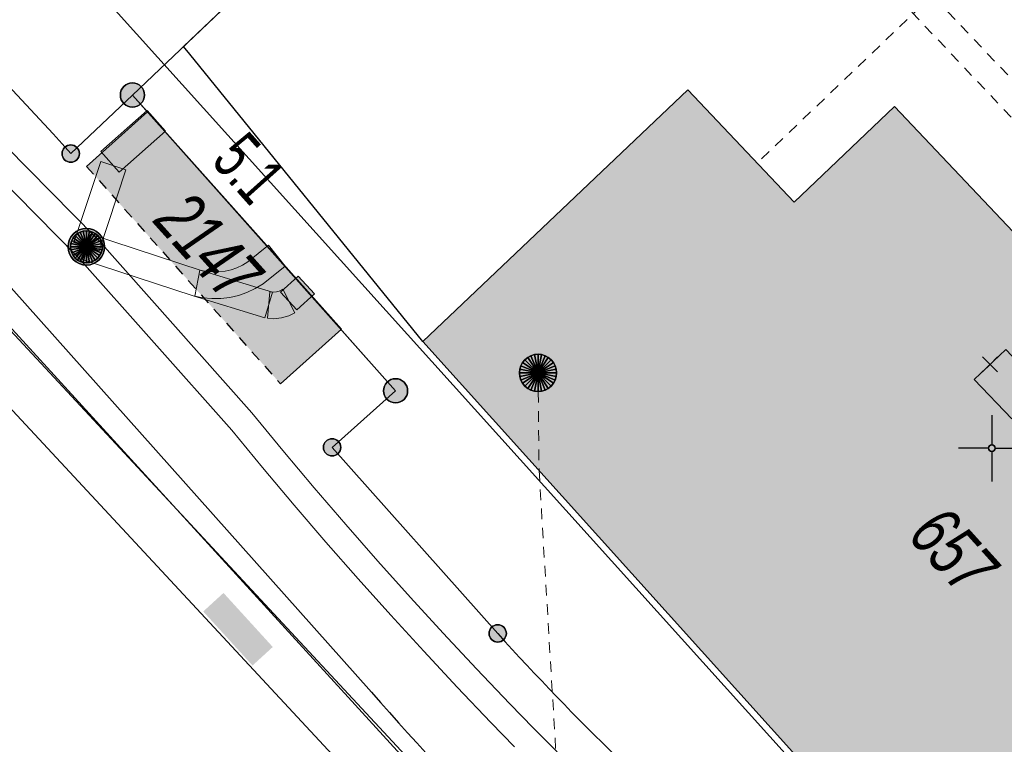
# Model space of a CAD drawing. Header units: metres. Extents: x 2695560 to 2696939, y 1260529 to 1262050.
# Tile 219 of 256: x 2695708 to 2695726, y 1261044 to 1261058. Entities that reach past the tile are written whole.
import ezdxf

# ---------------------------------------------------------------- set-up
doc = ezdxf.new("R2010")
doc.units = ezdxf.units.M
doc.linetypes.add('AUSGEZOGEN', pattern=[0])
doc.linetypes.add('VERDECKT2_S2', pattern=[0.36, 0.2, -0.16])
for name, color, linetype in [('XR$1$AV_Flächen (EO)', 7, 'AUSGEZOGEN'), ('XR$1$AV_Gebäudeflächen (BB)', 7, 'AUSGEZOGEN'), ('XR$1$AV_Gebäudeflächen (EO)', 7, 'AUSGEZOGEN'), ('XR$1$AV_Grenzpunkte', 7, 'AUSGEZOGEN'), ('XR$1$AV_Haus-Nr.', 7, 'AUSGEZOGEN'), ('XR$1$AV_Koordinatennetzpunkte', 7, 'AUSGEZOGEN'), ('XR$1$AV_Linien (BB)', 7, 'AUSGEZOGEN'), ('XR$1$AV_Versicherung-Nr.', 7, 'AUSGEZOGEN'), ('XR$1$EW_LK_Bauwerk', 1, 'AUSGEZOGEN'), ('XR$1$EW_LK_Knoten', 1, 'AUSGEZOGEN'), ('XR$1$Liegenschaftsgrenzen', 7, 'AUSGEZOGEN'), ('XR$1$PFAV', 255, 'AUSGEZOGEN'), ('XR$1$PFEW', 255, 'AUSGEZOGEN'), ('XR$1$RAEW', 8, 'AUSGEZOGEN'), ('XR$1$RP_Abstandslinie', 7, 'AUSGEZOGEN')]:
    doc.layers.add(name, color=color, linetype=linetype)
for name, color, linetype, lineweight in [('XR$2$ABW-Linie-R-ungenau', 4, 'VERDECKT2_S2', 18), ('XR$2$ABW-Punkt', 6, 'AUSGEZOGEN', 18), ('XR$2$ELE-Flaeche-oberirdisch', 1, 'AUSGEZOGEN', 18), ('XR$2$ELE-LinieFlaeche-genau', 1, 'AUSGEZOGEN', 18), ('XR$2$ELE-LinieFlaeche-ungenau', 1, 'VERDECKT2_S2', 18), ('XR$2$ELE-Punkt', 1, 'AUSGEZOGEN', 18), ('XR$2$KOM-Linie-U-genau', 91, 'AUSGEZOGEN', 18), ('XR$2$KOM-LinieFlaeche-U-genau', 91, 'AUSGEZOGEN', 18), ('XR$2$KOM-Punkt-U', 91, 'AUSGEZOGEN', 18)]:
    doc.layers.add(name, color=color, linetype=linetype, lineweight=lineweight)
doc.styles.add('ARIAL', font='arial.ttf')

# ---------------------------------------------------------------- blocks, each defined once
blk = doc.blocks.new('COMPLEXOBJECT_406')
at = {"layer": 'XR$1$AV_Linien (BB)', "color": 7, "linetype": 'AUSGEZOGEN', "transparency": 33554687}
blk.add_lwpolyline([(5707.657, 11055.544), (5708.818, 11056.646), (5709.099, 11056.33), (5713.773, 11051.081), (5712.578, 11050.017), (5715.696, 11046.516)], dxfattribs=at)
for centre, radius, start, end in [((5680.975, 11032.093), 35.523, 41.3118, 54.1486), ((5751.951, 11079.24), 48.839, 222.0696, 237.3112)]:
    blk.add_arc(centre, radius, start, end, dxfattribs=at)
blk = doc.blocks.new('COMPLEXOBJECT_433')
at = {"layer": 'XR$1$AV_Linien (BB)', "color": 7, "linetype": 'AUSGEZOGEN', "transparency": 33554687}
blk.add_line((5705.328, 11054.368), (5713.321, 11045.41), dxfattribs=at)
blk.add_arc((5751.502, 11078.745), 50.686, 221.1237, 230.3562, dxfattribs=at)
blk = doc.blocks.new('COMPLEXOBJECT_1393')
at = {"layer": 'XR$1$Liegenschaftsgrenzen', "color": 7, "linetype": 'AUSGEZOGEN', "transparency": 33554687}
blk.add_lwpolyline([(5715.696, 11046.516), (5712.578, 11050.017), (5713.773, 11051.081), (5708.818, 11056.646)], dxfattribs=at)
blk.add_arc((5751.951, 11079.24), 48.839, 222.0696, 237.3112, dxfattribs=at)
blk = doc.blocks.new('COMPLEXOBJECT_1394')
at = {"layer": 'XR$1$Liegenschaftsgrenzen', "color": 7, "linetype": 'AUSGEZOGEN', "transparency": 33554687}
blk.add_line((5707.657, 11055.544), (5708.818, 11056.646), dxfattribs=at)
blk.add_arc((5680.975, 11032.093), 35.523, 41.3118, 54.1486, dxfattribs=at)
blk = doc.blocks.new('BAV15')
at = {"layer": 'XR$1$PFAV', "transparency": 33554687}
blk.add_hatch(color=7, dxfattribs=at).paths.add_polyline_path([(0.5, 0), (0.49, 0.101), (0.459, 0.197), (0.41, 0.286), (0.344, 0.362), (0.264, 0.424), (0.174, 0.469), (0.076, 0.494), (-0.025, 0.499), (-0.125, 0.484), (-0.22, 0.449), (-0.306, 0.395), (-0.379, 0.326), (-0.437, 0.243), (-0.477, 0.15), (-0.497, 0.051), (-0.497, -0.051), (-0.477, -0.15), (-0.437, -0.243), (-0.379, -0.326), (-0.306, -0.395), (-0.22, -0.449), (-0.125, -0.484), (-0.025, -0.499), (0.076, -0.494), (0.174, -0.469), (0.264, -0.424), (0.344, -0.362), (0.41, -0.286), (0.459, -0.197), (0.49, -0.101)])
at = {"color": 7, "transparency": 33554687}
for start, end in [(90, 270), (270, 90)]:
    blk.add_arc((0, 0), 0.5, start, end, dxfattribs=at)
at = {"layer": 'XR$1$PFAV', "transparency": 33554687}
blk.add_circle((0, 0), 0.5, dxfattribs=at)
blk = doc.blocks.new('BAV2041')
at = {"color": 7, "transparency": 33554687}
for p, q in [((0, 0.5), (0, 0.05)), ((-0.05, 0), (-0.5, 0)), ((0.05, 0), (0.5, 0)), ((0, -0.05), (0, -0.5))]:
    blk.add_line(p, q, dxfattribs=at)
blk.add_circle((0, 0), 0.05, dxfattribs=at)
for start, end in [(90, 270), (270, 90)]:
    blk.add_arc((0, 0), 0.05, start, end, dxfattribs=at)
blk = doc.blocks.new('BEWLP2574')
at = {"layer": 'XR$1$PFEW', "transparency": 33554687}
blk.add_hatch(color=7, dxfattribs=at).paths.add_polyline_path([(-0.5, 0), (-0.497, -0.051), (-0.489, -0.101), (-0.477, -0.15), (-0.459, -0.198), (-0.437, -0.243), (-0.41, -0.286), (-0.379, -0.326), (-0.344, -0.363), (-0.306, -0.396), (-0.264, -0.425), (-0.22, -0.449), (-0.173, -0.469), (-0.125, -0.485), (-0.075, -0.495), (-0.025, -0.5), (0.026, -0.5), (0.076, -0.495), (0.126, -0.485), (0.174, -0.469), (0.221, -0.449), (0.265, -0.425), (0.306, -0.396), (0.345, -0.363), (0.38, -0.326), (0.411, -0.286), (0.437, -0.243), (0.46, -0.198), (0.477, -0.15), (0.49, -0.101), (0.498, -0.051), (0.5, 0), (0.498, 0.05), (0.49, 0.1), (0.477, 0.149), (0.46, 0.197), (0.437, 0.242), (0.411, 0.285), (0.38, 0.325), (0.345, 0.362), (0.306, 0.395), (0.265, 0.424), (0.221, 0.448), (0.174, 0.468), (0.126, 0.484), (0.076, 0.494), (0.026, 0.499), (-0.025, 0.499), (-0.075, 0.494), (-0.125, 0.484), (-0.173, 0.468), (-0.22, 0.448), (-0.264, 0.424), (-0.306, 0.395), (-0.344, 0.362), (-0.379, 0.325), (-0.41, 0.285), (-0.437, 0.242), (-0.459, 0.197), (-0.477, 0.149), (-0.489, 0.1), (-0.497, 0.05)])
at = {"color": 1, "transparency": 33554687}
for start, end in [(90, 180), (0, 90), (180, 270), (270, 0)]:
    blk.add_arc((0, 0), 0.5, start, end, dxfattribs=at)
at = {"layer": 'XR$1$PFEW', "transparency": 33554687}
blk.add_circle((0, 0), 0.5, dxfattribs=at)
blk = doc.blocks.new('BEWLP2515')
at = {"layer": 'XR$1$PFEW', "transparency": 33554687}
blk.add_hatch(color=7, dxfattribs=at).paths.add_polyline_path([(1, 0.5), (0, 0.5), (0, -0.5), (1, -0.5)])
at = {"layer": 'XR$1$RAEW', "transparency": 33554687}
blk.add_hatch(color=1, dxfattribs=at).paths.add_polyline_path([(1, 0.5), (0, 0.5), (0, -0.5), (1, -0.5)])
at = {"color": 1, "transparency": 33554687}
blk.add_lwpolyline([(0, 0.5), (1, 0.5), (1, -0.5), (0, -0.5), (0, 0.5)], close=True, dxfattribs=at)
at = {"layer": 'XR$1$PFEW', "transparency": 33554687}
for p, q in [((0, -0.5), (0, 0.5)), ((0, 0.5), (1, 0.5)), ((1, 0.5), (1, -0.5)), ((1, -0.5), (0, -0.5))]:
    blk.add_line(p, q, dxfattribs=at)
blk = doc.blocks.new('KOM-UNBEKANNT-U')
at = {"layer": 'XR$2$KOM-Punkt-U', "linetype": 'AUSGEZOGEN', "lineweight": 20, "transparency": 33554687}
for p, q in [((0, 0, 2500), (-141, 141, 2500)), ((-141, -141, 2500), (0, 0, 2500)), ((0, 0, 2500), (141, 141, 2500)), ((141, -141, 2500), (0, 0, 2500))]:
    blk.add_line(p, q, dxfattribs=at)
blk = doc.blocks.new('ELE-SCHACHT_RUND')
at = {"layer": 'XR$2$ELE-Punkt', "linetype": 'AUSGEZOGEN', "lineweight": 25, "transparency": 33554687}
for points in [[(-212, 212, 2500), (0, 0, 2500), (-249, 167, 2500)], [(-212, 212), (0, 0), (-249, 167)], [(-212, 212, 2500), (-212, 212), (-249, 167), (-249, 167, 2500)], [(-167, 249, 2500), (0, 0, 2500), (-212, 212, 2500)], [(-167, 249), (0, 0), (-212, 212)], [(-167, 249, 2500), (-167, 249), (-212, 212), (-212, 212, 2500)], [(-115, 277, 2500), (0, 0, 2500), (-167, 249, 2500)], [(-115, 277), (0, 0), (-167, 249)], [(-115, 277, 2500), (-115, 277), (-167, 249), (-167, 249, 2500)], [(-59, 294, 2500), (0, 0, 2500), (-115, 277, 2500)], [(-59, 294), (0, 0), (-115, 277)], [(-59, 294, 2500), (-59, 294), (-115, 277), (-115, 277, 2500)], [(0, 300, 2500), (0, 0, 2500), (-59, 294, 2500)], [(0, 300), (0, 0), (-59, 294)], [(0, 300, 2500), (0, 300), (-59, 294), (-59, 294, 2500)], [(59, 294, 2500), (0, 0, 2500), (0, 300, 2500)], [(59, 294), (0, 0), (0, 300)], [(59, 294, 2500), (59, 294), (0, 300), (0, 300, 2500)], [(115, 277, 2500), (0, 0, 2500), (59, 294, 2500)], [(115, 277), (0, 0), (59, 294)], [(167, 249, 2500), (0, 0, 2500), (115, 277, 2500)], [(167, 249), (0, 0), (115, 277)], [(212, 212, 2500), (0, 0, 2500), (167, 249, 2500)], [(212, 212), (0, 0), (167, 249)], [(249, 167, 2500), (0, 0, 2500), (212, 212, 2500)], [(249, 167), (0, 0), (212, 212)], [(115, 277, 2500), (115, 277), (59, 294), (59, 294, 2500)], [(167, 249, 2500), (167, 249), (115, 277), (115, 277, 2500)], [(212, 212, 2500), (212, 212), (167, 249), (167, 249, 2500)], [(249, 167, 2500), (249, 167), (212, 212), (212, 212, 2500)], [(-294, 59, 2500), (0, 0, 2500), (-300, 0, 2500)], [(-294, 59), (0, 0), (-300, 0)], [(-294, 59, 2500), (-294, 59), (-300, 0), (-300, 0, 2500)], [(-300, 0, 2500), (0, 0, 2500), (-294, -59, 2500)], [(-300, 0), (0, 0), (-294, -59)], [(-277, 115, 2500), (0, 0, 2500), (-294, 59, 2500)], [(-277, 115), (0, 0), (-294, 59)], [(-277, 115, 2500), (-277, 115), (-294, 59), (-294, 59, 2500)], [(-294, -59, 2500), (0, 0, 2500), (-277, -115, 2500)], [(-294, -59), (0, 0), (-277, -115)], [(-249, 167, 2500), (0, 0, 2500), (-277, 115, 2500)], [(-249, 167), (0, 0), (-277, 115)], [(-249, 167, 2500), (-249, 167), (-277, 115), (-277, 115, 2500)], [(-277, -115, 2500), (0, 0, 2500), (-249, -167, 2500)], [(-277, -115), (0, 0), (-249, -167)], [(-249, -167, 2500), (0, 0, 2500), (-212, -212, 2500)], [(-249, -167), (0, 0), (-212, -212)], [(-212, -212, 2500), (0, 0, 2500), (-167, -249, 2500)], [(-212, -212), (0, 0), (-167, -249)], [(-167, -249, 2500), (0, 0, 2500), (-115, -277, 2500)], [(-167, -249), (0, 0), (-115, -277)], [(-115, -277, 2500), (0, 0, 2500), (-59, -294, 2500)], [(-115, -277), (0, 0), (-59, -294)], [(-59, -294, 2500), (0, 0, 2500), (0, -300, 2500)], [(-59, -294), (0, 0), (0, -300)], [(277, 115, 2500), (0, 0, 2500), (249, 167, 2500)], [(277, 115), (0, 0), (249, 167)], [(294, 59, 2500), (0, 0, 2500), (277, 115, 2500)], [(294, 59), (0, 0), (277, 115)], [(300, 0, 2500), (0, 0, 2500), (294, 59, 2500)], [(300, 0), (0, 0), (294, 59)], [(0, -300, 2500), (0, 0, 2500), (59, -294, 2500)], [(59, -294, 2500), (0, 0, 2500), (115, -277, 2500)], [(115, -277, 2500), (0, 0, 2500), (167, -249, 2500)], [(167, -249, 2500), (0, 0, 2500), (212, -212, 2500)], [(212, -212, 2500), (0, 0, 2500), (249, -167, 2500)], [(249, -167, 2500), (0, 0, 2500), (277, -115, 2500)], [(277, -115, 2500), (0, 0, 2500), (294, -59, 2500)], [(294, -59, 2500), (0, 0, 2500), (300, 0, 2500)], [(0, -300), (0, 0), (59, -294)], [(59, -294), (0, 0), (115, -277)], [(115, -277), (0, 0), (167, -249)], [(167, -249), (0, 0), (212, -212)], [(212, -212), (0, 0), (249, -167)], [(249, -167), (0, 0), (277, -115)], [(277, -115), (0, 0), (294, -59)], [(294, -59), (0, 0), (300, 0)], [(277, 115, 2500), (277, 115), (249, 167), (249, 167, 2500)], [(294, 59, 2500), (294, 59), (277, 115), (277, 115, 2500)], [(300, 0, 2500), (300, 0), (294, 59), (294, 59, 2500)], [(-300, 0, 2500), (-300, 0), (-294, -59), (-294, -59, 2500)], [(-294, -59, 2500), (-294, -59), (-277, -115), (-277, -115, 2500)], [(-277, -115, 2500), (-277, -115), (-249, -167), (-249, -167, 2500)], [(-249, -167, 2500), (-249, -167), (-212, -212), (-212, -212, 2500)], [(212, -212, 2500), (212, -212), (249, -167), (249, -167, 2500)], [(249, -167, 2500), (249, -167), (277, -115), (277, -115, 2500)], [(277, -115, 2500), (277, -115), (294, -59), (294, -59, 2500)], [(294, -59, 2500), (294, -59), (300, 0), (300, 0, 2500)], [(-212, -212, 2500), (-212, -212), (-167, -249), (-167, -249, 2500)], [(-167, -249, 2500), (-167, -249), (-115, -277), (-115, -277, 2500)], [(-115, -277, 2500), (-115, -277), (-59, -294), (-59, -294, 2500)], [(-59, -294, 2500), (-59, -294), (0, -300), (0, -300, 2500)], [(0, -300, 2500), (0, -300), (59, -294), (59, -294, 2500)], [(59, -294, 2500), (59, -294), (115, -277), (115, -277, 2500)], [(115, -277, 2500), (115, -277), (167, -249), (167, -249, 2500)], [(167, -249, 2500), (167, -249), (212, -212), (212, -212, 2500)]]:
    blk.add_3dface(points, dxfattribs=at)
blk = doc.blocks.new('ABW-KONTROLLSCHACHT')
at = {"layer": 'XR$2$ABW-Punkt', "linetype": 'AUSGEZOGEN', "lineweight": 25, "transparency": 33554687}
for points in [[(-291, 194, 2500), (0, 0, 2500), (-323, 134, 2500)], [(-291, 194), (0, 0), (-323, 134)], [(-291, 194, 2500), (-291, 194), (-323, 134), (-323, 134, 2500)], [(-247, 247, 2500), (0, 0, 2500), (-291, 194, 2500)], [(-247, 247), (0, 0), (-291, 194)], [(-247, 247, 2500), (-247, 247), (-291, 194), (-291, 194, 2500)], [(-194, 291, 2500), (0, 0, 2500), (-247, 247, 2500)], [(-194, 291), (0, 0), (-247, 247)], [(-194, 291, 2500), (-194, 291), (-247, 247), (-247, 247, 2500)], [(-134, 323, 2500), (0, 0, 2500), (-194, 291, 2500)], [(-134, 323), (0, 0), (-194, 291)], [(-134, 323, 2500), (-134, 323), (-194, 291), (-194, 291, 2500)], [(-68, 343, 2500), (0, 0, 2500), (-134, 323, 2500)], [(-68, 343), (0, 0), (-134, 323)], [(-68, 343, 2500), (-68, 343), (-134, 323), (-134, 323, 2500)], [(0, 350, 2500), (0, 0, 2500), (-68, 343, 2500)], [(0, 350), (0, 0), (-68, 343)], [(0, 350, 2500), (0, 350), (-68, 343), (-68, 343, 2500)], [(68, 343, 2500), (0, 0, 2500), (0, 350, 2500)], [(68, 343), (0, 0), (0, 350)], [(68, 343, 2500), (68, 343), (0, 350), (0, 350, 2500)], [(134, 323, 2500), (0, 0, 2500), (68, 343, 2500)], [(134, 323), (0, 0), (68, 343)], [(194, 291, 2500), (0, 0, 2500), (134, 323, 2500)], [(194, 291), (0, 0), (134, 323)], [(247, 247, 2500), (0, 0, 2500), (194, 291, 2500)], [(247, 247), (0, 0), (194, 291)], [(291, 194, 2500), (0, 0, 2500), (247, 247, 2500)], [(291, 194), (0, 0), (247, 247)], [(323, 134, 2500), (0, 0, 2500), (291, 194, 2500)], [(323, 134), (0, 0), (291, 194)], [(134, 323, 2500), (134, 323), (68, 343), (68, 343, 2500)], [(194, 291, 2500), (194, 291), (134, 323), (134, 323, 2500)], [(247, 247, 2500), (247, 247), (194, 291), (194, 291, 2500)], [(291, 194, 2500), (291, 194), (247, 247), (247, 247, 2500)], [(323, 134, 2500), (323, 134), (291, 194), (291, 194, 2500)], [(-343, 68, 2500), (0, 0, 2500), (-350, 0, 2500)], [(-343, 68), (0, 0), (-350, 0)], [(-343, 68, 2500), (-343, 68), (-350, 0), (-350, 0, 2500)], [(-350, 0, 2500), (0, 0, 2500), (-343, -68, 2500)], [(-350, 0), (0, 0), (-343, -68)], [(-323, 134, 2500), (0, 0, 2500), (-343, 68, 2500)], [(-323, 134), (0, 0), (-343, 68)], [(-323, 134, 2500), (-323, 134), (-343, 68), (-343, 68, 2500)], [(-343, -68, 2500), (0, 0, 2500), (-323, -134, 2500)], [(-343, -68), (0, 0), (-323, -134)], [(-323, -134, 2500), (0, 0, 2500), (-291, -194, 2500)], [(-323, -134), (0, 0), (-291, -194)], [(-291, -194, 2500), (0, 0, 2500), (-247, -247, 2500)], [(-291, -194), (0, 0), (-247, -247)], [(-247, -247, 2500), (0, 0, 2500), (-194, -291, 2500)], [(-247, -247), (0, 0), (-194, -291)], [(-194, -291, 2500), (0, 0, 2500), (-134, -323, 2500)], [(-194, -291), (0, 0), (-134, -323)], [(-134, -323, 2500), (0, 0, 2500), (-68, -343, 2500)], [(-134, -323), (0, 0), (-68, -343)], [(-68, -343, 2500), (0, 0, 2500), (0, -350, 2500)], [(-68, -343), (0, 0), (0, -350)], [(343, 68, 2500), (0, 0, 2500), (323, 134, 2500)], [(343, 68), (0, 0), (323, 134)], [(350, 0, 2500), (0, 0, 2500), (343, 68, 2500)], [(350, 0), (0, 0), (343, 68)], [(0, -350, 2500), (0, 0, 2500), (68, -343, 2500)], [(68, -343, 2500), (0, 0, 2500), (134, -323, 2500)], [(134, -323, 2500), (0, 0, 2500), (194, -291, 2500)], [(194, -291, 2500), (0, 0, 2500), (247, -247, 2500)], [(247, -247, 2500), (0, 0, 2500), (291, -194, 2500)], [(291, -194, 2500), (0, 0, 2500), (323, -134, 2500)], [(323, -134, 2500), (0, 0, 2500), (343, -68, 2500)], [(343, -68, 2500), (0, 0, 2500), (350, 0, 2500)], [(0, -350), (0, 0), (68, -343)], [(68, -343), (0, 0), (134, -323)], [(134, -323), (0, 0), (194, -291)], [(194, -291), (0, 0), (247, -247)], [(247, -247), (0, 0), (291, -194)], [(291, -194), (0, 0), (323, -134)], [(323, -134), (0, 0), (343, -68)], [(343, -68), (0, 0), (350, 0)], [(343, 68, 2500), (343, 68), (323, 134), (323, 134, 2500)], [(350, 0, 2500), (350, 0), (343, 68), (343, 68, 2500)], [(-350, 0, 2500), (-350, 0), (-343, -68), (-343, -68, 2500)], [(-343, -68, 2500), (-343, -68), (-323, -134), (-323, -134, 2500)], [(-323, -134, 2500), (-323, -134), (-291, -194), (-291, -194, 2500)], [(291, -194, 2500), (291, -194), (323, -134), (323, -134, 2500)], [(323, -134, 2500), (323, -134), (343, -68), (343, -68, 2500)], [(343, -68, 2500), (343, -68), (350, 0), (350, 0, 2500)], [(-291, -194, 2500), (-291, -194), (-247, -247), (-247, -247, 2500)], [(-247, -247, 2500), (-247, -247), (-194, -291), (-194, -291, 2500)], [(-194, -291, 2500), (-194, -291), (-134, -323), (-134, -323, 2500)], [(-134, -323, 2500), (-134, -323), (-68, -343), (-68, -343, 2500)], [(-68, -343, 2500), (-68, -343), (0, -350), (0, -350, 2500)], [(0, -350, 2500), (0, -350), (68, -343), (68, -343, 2500)], [(68, -343, 2500), (68, -343), (134, -323), (134, -323, 2500)], [(134, -323, 2500), (134, -323), (194, -291), (194, -291, 2500)], [(194, -291, 2500), (194, -291), (247, -247), (247, -247, 2500)], [(247, -247, 2500), (247, -247), (291, -194), (291, -194, 2500)]]:
    blk.add_3dface(points, dxfattribs=at)
blk = doc.blocks.new('ABW-DECKEL')
at = {"layer": 'XR$2$ABW-Punkt', "linetype": 'AUSGEZOGEN', "lineweight": 25, "transparency": 33554687}
for points in [[(-291, 194, 2500), (0, 0, 2500), (-323, 134, 2500)], [(-291, 194), (0, 0), (-323, 134)], [(-291, 194, 2500), (-291, 194), (-323, 134), (-323, 134, 2500)], [(-247, 247, 2500), (0, 0, 2500), (-291, 194, 2500)], [(-247, 247), (0, 0), (-291, 194)], [(-247, 247, 2500), (-247, 247), (-291, 194), (-291, 194, 2500)], [(-194, 291, 2500), (0, 0, 2500), (-247, 247, 2500)], [(-194, 291), (0, 0), (-247, 247)], [(-194, 291, 2500), (-194, 291), (-247, 247), (-247, 247, 2500)], [(-134, 323, 2500), (0, 0, 2500), (-194, 291, 2500)], [(-134, 323), (0, 0), (-194, 291)], [(-134, 323, 2500), (-134, 323), (-194, 291), (-194, 291, 2500)], [(-68, 343, 2500), (0, 0, 2500), (-134, 323, 2500)], [(-68, 343), (0, 0), (-134, 323)], [(-68, 343, 2500), (-68, 343), (-134, 323), (-134, 323, 2500)], [(0, 350, 2500), (0, 0, 2500), (-68, 343, 2500)], [(0, 350), (0, 0), (-68, 343)], [(0, 350, 2500), (0, 350), (-68, 343), (-68, 343, 2500)], [(68, 343, 2500), (0, 0, 2500), (0, 350, 2500)], [(68, 343), (0, 0), (0, 350)], [(68, 343, 2500), (68, 343), (0, 350), (0, 350, 2500)], [(134, 323, 2500), (0, 0, 2500), (68, 343, 2500)], [(134, 323), (0, 0), (68, 343)], [(194, 291, 2500), (0, 0, 2500), (134, 323, 2500)], [(194, 291), (0, 0), (134, 323)], [(247, 247, 2500), (0, 0, 2500), (194, 291, 2500)], [(247, 247), (0, 0), (194, 291)], [(291, 194, 2500), (0, 0, 2500), (247, 247, 2500)], [(291, 194), (0, 0), (247, 247)], [(323, 134, 2500), (0, 0, 2500), (291, 194, 2500)], [(323, 134), (0, 0), (291, 194)], [(134, 323, 2500), (134, 323), (68, 343), (68, 343, 2500)], [(194, 291, 2500), (194, 291), (134, 323), (134, 323, 2500)], [(247, 247, 2500), (247, 247), (194, 291), (194, 291, 2500)], [(291, 194, 2500), (291, 194), (247, 247), (247, 247, 2500)], [(323, 134, 2500), (323, 134), (291, 194), (291, 194, 2500)], [(-343, 68, 2500), (0, 0, 2500), (-350, 0, 2500)], [(-343, 68), (0, 0), (-350, 0)], [(-343, 68, 2500), (-343, 68), (-350, 0), (-350, 0, 2500)], [(-350, 0, 2500), (0, 0, 2500), (-343, -68, 2500)], [(-350, 0), (0, 0), (-343, -68)], [(-323, 134, 2500), (0, 0, 2500), (-343, 68, 2500)], [(-323, 134), (0, 0), (-343, 68)], [(-323, 134, 2500), (-323, 134), (-343, 68), (-343, 68, 2500)], [(-343, -68, 2500), (0, 0, 2500), (-323, -134, 2500)], [(-343, -68), (0, 0), (-323, -134)], [(-323, -134, 2500), (0, 0, 2500), (-291, -194, 2500)], [(-323, -134), (0, 0), (-291, -194)], [(-291, -194, 2500), (0, 0, 2500), (-247, -247, 2500)], [(-291, -194), (0, 0), (-247, -247)], [(-247, -247, 2500), (0, 0, 2500), (-194, -291, 2500)], [(-247, -247), (0, 0), (-194, -291)], [(-194, -291, 2500), (0, 0, 2500), (-134, -323, 2500)], [(-194, -291), (0, 0), (-134, -323)], [(-134, -323, 2500), (0, 0, 2500), (-68, -343, 2500)], [(-134, -323), (0, 0), (-68, -343)], [(-68, -343, 2500), (0, 0, 2500), (0, -350, 2500)], [(-68, -343), (0, 0), (0, -350)], [(343, 68, 2500), (0, 0, 2500), (323, 134, 2500)], [(343, 68), (0, 0), (323, 134)], [(350, 0, 2500), (0, 0, 2500), (343, 68, 2500)], [(350, 0), (0, 0), (343, 68)], [(0, -350, 2500), (0, 0, 2500), (68, -343, 2500)], [(68, -343, 2500), (0, 0, 2500), (134, -323, 2500)], [(134, -323, 2500), (0, 0, 2500), (194, -291, 2500)], [(194, -291, 2500), (0, 0, 2500), (247, -247, 2500)], [(247, -247, 2500), (0, 0, 2500), (291, -194, 2500)], [(291, -194, 2500), (0, 0, 2500), (323, -134, 2500)], [(323, -134, 2500), (0, 0, 2500), (343, -68, 2500)], [(343, -68, 2500), (0, 0, 2500), (350, 0, 2500)], [(0, -350), (0, 0), (68, -343)], [(68, -343), (0, 0), (134, -323)], [(134, -323), (0, 0), (194, -291)], [(194, -291), (0, 0), (247, -247)], [(247, -247), (0, 0), (291, -194)], [(291, -194), (0, 0), (323, -134)], [(323, -134), (0, 0), (343, -68)], [(343, -68), (0, 0), (350, 0)], [(343, 68, 2500), (343, 68), (323, 134), (323, 134, 2500)], [(350, 0, 2500), (350, 0), (343, 68), (343, 68, 2500)], [(-350, 0, 2500), (-350, 0), (-343, -68), (-343, -68, 2500)], [(-343, -68, 2500), (-343, -68), (-323, -134), (-323, -134, 2500)], [(-323, -134, 2500), (-323, -134), (-291, -194), (-291, -194, 2500)], [(291, -194, 2500), (291, -194), (323, -134), (323, -134, 2500)], [(323, -134, 2500), (323, -134), (343, -68), (343, -68, 2500)], [(343, -68, 2500), (343, -68), (350, 0), (350, 0, 2500)], [(-291, -194, 2500), (-291, -194), (-247, -247), (-247, -247, 2500)], [(-247, -247, 2500), (-247, -247), (-194, -291), (-194, -291, 2500)], [(-194, -291, 2500), (-194, -291), (-134, -323), (-134, -323, 2500)], [(-134, -323, 2500), (-134, -323), (-68, -343), (-68, -343, 2500)], [(-68, -343, 2500), (-68, -343), (0, -350), (0, -350, 2500)], [(0, -350, 2500), (0, -350), (68, -343), (68, -343, 2500)], [(68, -343, 2500), (68, -343), (134, -323), (134, -323, 2500)], [(134, -323, 2500), (134, -323), (194, -291), (194, -291, 2500)], [(194, -291, 2500), (194, -291), (247, -247), (247, -247, 2500)], [(247, -247, 2500), (247, -247), (291, -194), (291, -194, 2500)]]:
    blk.add_3dface(points, dxfattribs=at)

msp = doc.modelspace()

# ---------------------------------------------------------------- hatches: boundary and pattern name
at = {"transparency": 33554687}
for points in [[(2695721.63, 1261051.421), (2695721.245, 1261051.073), (2695726.078, 1261045.733), (2695726.463, 1261046.081)], [(2695711.503, 1261047.088), (2695711.121, 1261046.739), (2695712.049, 1261045.722), (2695712.431, 1261046.071)]]:
    msp.add_hatch(color=7, dxfattribs=at).paths.add_polyline_path(points)
at = {"layer": 'XR$1$AV_Gebäudeflächen (BB)', "true_color": 0xd2d2d2, "transparency": 33554687}
msp.add_hatch(color=254, dxfattribs=at).paths.add_polyline_path([(2695737.279, 1261049.773), (2695731.046, 1261056.304), (2695727.379, 1261052.823), (2695724.138, 1261056.238), (2695722.246, 1261054.442), (2695720.243, 1261056.552), (2695715.257, 1261051.819), (2695726.437, 1261039.421)])
at = {"layer": 'XR$1$AV_Gebäudeflächen (EO)', "true_color": 0xebebeb, "transparency": 33554687}
msp.add_hatch(color=7, dxfattribs=at).paths.add_polyline_path([(2695708.921, 1261055.114), (2695712.577, 1261051.022), (2695713.725, 1261052.048), (2695710.069, 1261056.14)])

# ---------------------------------------------------------------- linework, layer by layer
at = {"layer": 'XR$1$AV_Flächen (EO)', "color": 7, "linetype": 'VERDECKT2_S2', "transparency": 33554687}
msp.add_line((2695708.921, 1261055.114), (2695712.577, 1261051.022), dxfattribs=at)
at = {"layer": 'XR$1$AV_Flächen (EO)', "color": 7, "linetype": 'AUSGEZOGEN', "transparency": 33554687}
msp.add_lwpolyline([(2695712.577, 1261051.022), (2695713.725, 1261052.048), (2695710.069, 1261056.14), (2695708.921, 1261055.114)], dxfattribs=at)
at = {"layer": 'XR$1$AV_Linien (BB)', "color": 7, "linetype": 'AUSGEZOGEN', "transparency": 33554687}
for points in [[(2695715.257, 1261051.819), (2695710.866, 1261057.227), (2695710.75, 1261057.37), (2695724.56, 1261070.48), (2695740.63, 1261085.76)], [(2695715.257, 1261051.819), (2695720.243, 1261056.552), (2695722.246, 1261054.442), (2695724.138, 1261056.238), (2695727.379, 1261052.823), (2695731.046, 1261056.304), (2695737.279, 1261049.773)], [(2695737.279, 1261049.773), (2695726.437, 1261039.421), (2695715.257, 1261051.819)]]:
    msp.add_lwpolyline(points, dxfattribs=at)
at = {"layer": 'XR$1$Liegenschaftsgrenzen', "color": 7, "linetype": 'AUSGEZOGEN', "transparency": 33554687}
msp.add_line((2695709.788, 1261056.456), (2695724.56, 1261070.48), dxfattribs=at)
at = {"layer": 'XR$1$RP_Abstandslinie', "color": 7, "linetype": 'AUSGEZOGEN', "transparency": 33554687}
msp.add_lwpolyline([(2695645.476, 1261128.982), (2695649.87, 1261124.11), (2695683.37, 1261086.98), (2695724.37, 1261041.53), (2695738.82, 1261055.35), (2695742.27, 1261051.74)], dxfattribs=at)
at = {"layer": 'XR$2$ABW-Linie-R-ungenau', "linetype": 'VERDECKT2_S2', "transparency": 33554687}
for p, q in [((2695729.844, 1261063.103), (2695721.551, 1261055.176)), ((2695717.425, 1261051.228), (2695717.445, 1261049.394)), ((2695717.445, 1261049.394), (2695718.588, 1261030.237))]:
    msp.add_line(p, q, dxfattribs=at)
at = {"layer": 'XR$2$ELE-Flaeche-oberirdisch', "transparency": 33554687}
msp.add_lwpolyline([(2695710.413, 1261055.776), (2695710.068, 1261056.165), (2695709.194, 1261055.391), (2695709.539, 1261055.002), (2695710.413, 1261055.776)], close=True, dxfattribs=at)
at = {"layer": 'XR$2$ELE-LinieFlaeche-genau', "linetype": 'AUSGEZOGEN', "transparency": 33554687}
for points in [[(2695708.744, 1261053.425), (2695704.948, 1261057.267), (2695705.304, 1261057.619), (2695709.1, 1261053.777), (2695708.744, 1261053.425)], [(2695708.685, 1261053.679), (2695709.19, 1261055.206), (2695709.664, 1261055.05), (2695709.159, 1261053.523), (2695708.685, 1261053.679)], [(2695712.279, 1261052.267), (2695710.933, 1261052.68), (2695708.844, 1261053.363), (2695709, 1261053.839), (2695711.085, 1261053.156), (2695712.425, 1261052.745), (2695712.279, 1261052.267)], [(2695711.058, 1261053.163), (2695711.185, 1261053.138), (2695711.302, 1261053.127), (2695711.418, 1261053.129), (2695711.534, 1261053.143), (2695711.647, 1261053.169), (2695711.757, 1261053.207), (2695711.863, 1261053.257), (2695711.959, 1261053.315), (2695712.349, 1261053.629), (2695712.663, 1261053.239), (2695712.247, 1261052.905), (2695712.099, 1261052.815), (2695711.945, 1261052.743), (2695711.785, 1261052.687), (2695711.62, 1261052.649), (2695711.452, 1261052.629), (2695711.282, 1261052.627), (2695711.113, 1261052.642), (2695710.96, 1261052.673), (2695711.058, 1261053.163)], [(2695712.845, 1261052.357), (2695712.736, 1261052.302), (2695712.598, 1261052.261), (2695712.451, 1261052.246), (2695712.329, 1261052.257), (2695712.375, 1261052.755), (2695712.449, 1261052.748), (2695712.5, 1261052.753), (2695712.55, 1261052.768), (2695712.617, 1261052.803), (2695712.845, 1261052.357)]]:
    msp.add_lwpolyline(points, close=True, dxfattribs=at)
msp.add_lwpolyline([(2695716.982, 1261044.194), (2695716.535, 1261044.652), (2695715.9, 1261045.318), (2695715.272, 1261045.99), (2695714.652, 1261046.669), (2695714.038, 1261047.353), (2695713.43, 1261048.045), (2695712.831, 1261048.742), (2695712.239, 1261049.445), (2695711.657, 1261050.15), (2695708.735, 1261053.435), (2695709.109, 1261053.767), (2695712.037, 1261050.476), (2695712.623, 1261049.765), (2695713.211, 1261049.066), (2695713.808, 1261048.373), (2695714.412, 1261047.685), (2695715.022, 1261047.005), (2695715.64, 1261046.33), (2695716.264, 1261045.662), (2695716.895, 1261045), (2695717.338, 1261044.546), (2695717.787, 1261044.097)], dxfattribs=at)
at = {"layer": 'XR$2$ELE-LinieFlaeche-ungenau', "linetype": 'VERDECKT2_S2', "transparency": 33554687}
msp.add_lwpolyline([(2695731.538, 1261050.558), (2695719.729, 1261063.001), (2695735.134, 1261077.783), (2695735.48, 1261077.423), (2695720.433, 1261062.985), (2695731.9, 1261050.902), (2695731.538, 1261050.558)], close=True, dxfattribs=at)
at = {"layer": 'XR$2$KOM-Linie-U-genau', "linetype": 'AUSGEZOGEN', "transparency": 33554687}
msp.add_line((2695688.557, 1261072.794), (2695724.731, 1261033.225), dxfattribs=at)
at = {"layer": 'XR$2$KOM-LinieFlaeche-U-genau', "linetype": 'AUSGEZOGEN', "transparency": 33554687}
for points in [[(2695654.711, 1261110.05), (2695672.959, 1261089.793), (2695688.843, 1261072.207), (2695692.92, 1261067.695), (2695729.407, 1261028.465)], [(2695728.811, 1261027.637), (2695692.182, 1261067.019), (2695688.101, 1261071.537), (2695672.217, 1261089.123), (2695653.963, 1261109.386)]]:
    msp.add_lwpolyline(points, dxfattribs=at)
msp.add_lwpolyline([(2695726.344, 1261050.364), (2695725.639, 1261051.103), (2695726.233, 1261051.669), (2695726.938, 1261050.93), (2695726.344, 1261050.364)], close=True, dxfattribs=at)

# ---------------------------------------------------------------- block references
at = {"layer": 'XR$1$AV_Grenzpunkte', "color": 7, "linetype": 'AUSGEZOGEN', "lineweight": -3, "transparency": 33554687}
for p, xscale, yscale in [((2695709.788, 1261056.456), 0.4549999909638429, 0.4549999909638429), ((2695708.627, 1261055.354), 0.3249999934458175, 0.3249999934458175), ((2695714.743, 1261050.891), 0.4549999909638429, 0.4549999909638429), ((2695713.548, 1261049.827), 0.3249999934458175, 0.3249999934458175), ((2695716.666, 1261046.326), 0.3249999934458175, 0.3249999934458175)]:
    msp.add_blockref('BAV15', p, dxfattribs=dict(at, xscale=xscale, yscale=yscale))
at = {"layer": 'XR$1$AV_Koordinatennetzpunkte', "color": 7, "linetype": 'AUSGEZOGEN', "lineweight": -3, "transparency": 33554687, "xscale": 1.25, "yscale": 1.25}
msp.add_blockref('BAV2041', (2695725.97, 1261049.81), dxfattribs=at)
at = {"layer": 'XR$1$AV_Linien (BB)', "color": 7, "linetype": 'AUSGEZOGEN', "lineweight": -3, "transparency": 33554687}
for name in ['COMPLEXOBJECT_433', 'COMPLEXOBJECT_406']:
    msp.add_blockref(name, (2690000.97, 1249999.81), dxfattribs=at)
at = {"layer": 'XR$1$EW_LK_Bauwerk', "color": 1, "linetype": 'AUSGEZOGEN', "lineweight": -3, "transparency": 33554687, "xscale": 0.6874999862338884, "yscale": 0.6874999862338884}
msp.add_blockref('BEWLP2574', (2695708.921, 1261053.601), dxfattribs=at)
at = {"layer": 'XR$1$EW_LK_Knoten', "color": 1, "linetype": 'AUSGEZOGEN', "lineweight": -3, "transparency": 33554687, "xscale": 0.4499999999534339, "yscale": 0.4499999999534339, "rotation": 42.34050000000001}
msp.add_blockref('BEWLP2515', (2695712.73, 1261052.58), dxfattribs=at)
at = {"layer": 'XR$1$Liegenschaftsgrenzen', "color": 7, "linetype": 'AUSGEZOGEN', "lineweight": -3, "transparency": 33554687}
for name in ['COMPLEXOBJECT_1394', 'COMPLEXOBJECT_1393']:
    msp.add_blockref(name, (2690000.97, 1249999.81), dxfattribs=at)
at = {"layer": 'XR$2$ABW-Punkt', "color": 6, "linetype": 'AUSGEZOGEN', "lineweight": 18, "transparency": 33554687, "xscale": 0.001, "yscale": 0.001, "zscale": 0.001, "rotation": 360}
for name in ['ABW-KONTROLLSCHACHT', 'ABW-DECKEL']:
    msp.add_blockref(name, (2695717.425, 1261051.228), dxfattribs=at)
at = {"layer": 'XR$2$ELE-Punkt', "color": 1, "linetype": 'AUSGEZOGEN', "lineweight": 18, "transparency": 33554687, "xscale": 0.001, "yscale": 0.001, "zscale": 0.001, "rotation": 270}
msp.add_blockref('ELE-SCHACHT_RUND', (2695708.922, 1261053.601), dxfattribs=at)
at = {"layer": 'XR$2$KOM-Punkt-U', "color": 91, "linetype": 'AUSGEZOGEN', "lineweight": 18, "transparency": 33554687, "xscale": 0.001, "yscale": 0.001, "zscale": 0.001}
msp.add_blockref('KOM-UNBEKANNT-U', (2695725.936, 1261051.386), dxfattribs=at)

# ---------------------------------------------------------------- texts
at = {"layer": 'XR$1$AV_Haus-Nr.', "color": 7, "transparency": 33554687, "insert": (2695711.627, 1261054.761), "char_height": 0.9297, "width": 1.5135, "attachment_point": 8, "rotation": 311.7798, "style": 'ARIAL'}
msp.add_mtext('\\W0.64;5.1', dxfattribs=at)
at = {"layer": 'XR$1$AV_Versicherung-Nr.', "color": 7, "transparency": 33554687, "char_height": 0.96842, "attachment_point": 5, "style": 'ARIAL'}
for s, insert, width, rotation in [('\\A1;{\\fArial|i1|b0;\\H0.968418;\\W0.700000;\\C7;2147}\\P', (2695711.225, 1261053.609), 2.45636, 312.0507), ('\\A1;{\\fArial|i1|b0;\\H0.968418;\\W0.700000;\\C7;657}\\P', (2695725.246, 1261047.885), 1.93301, 312.0426)]:
    msp.add_mtext(s, dxfattribs=dict(at, insert=insert, width=width, rotation=rotation))

doc.saveas('drawing.dxf')
